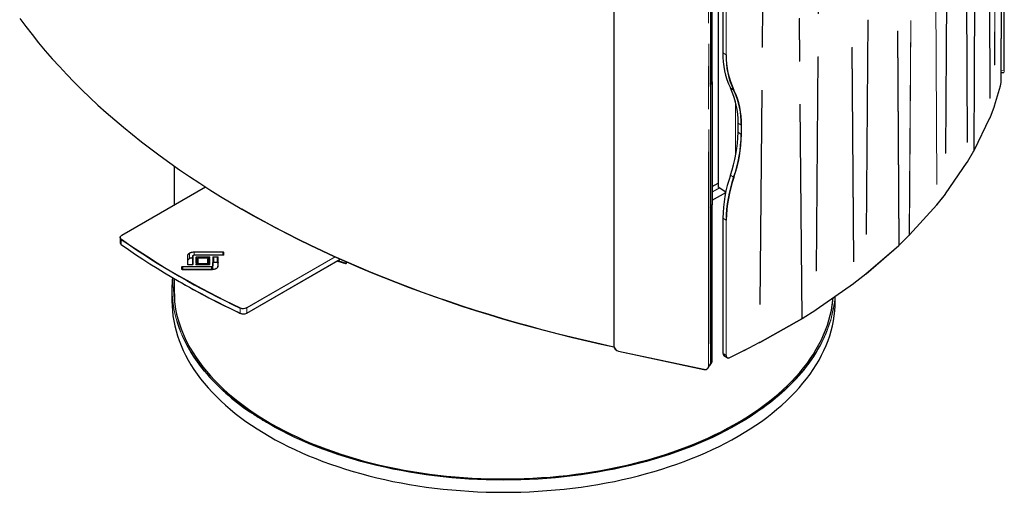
# Model space of a CAD drawing. Header units: millimetres. Extents: x 118 to 347, y 90 to 276.
# Tile 9 of 13: x 318 to 347, y 90 to 104. Entities that reach past the tile are written whole.
import ezdxf

# ---------------------------------------------------------------- set-up
doc = ezdxf.new("R2010")
doc.units = ezdxf.units.MM
doc.linetypes.add('PHANTOM', pattern=[12.7, 6.35, -1.27, 1.27, -1.27, 1.27, -1.27])

msp = doc.modelspace()

# ---------------------------------------------------------------- linework, layer by layer
at = {"color": 8, "linetype": 'PHANTOM', "lineweight": 18}
for p, q in [((346.506, 147.008), (346.383, 101.339)), ((346.509, 147.017), (346.386, 101.348)), ((346.586, 102.146), (346.614, 147.257)), ((346.122, 146.019), (346.248, 100.992)), ((346.125, 146.028), (346.252, 101.001)), ((345.775, 100.017), (345.955, 145.678)), ((345.779, 100.026), (345.96, 145.686)), ((345.394, 144.718), (345.578, 99.681)), ((345.4, 144.726), (345.583, 99.689)), ((345.167, 144.388), (344.93, 98.739)), ((345.173, 144.396), (344.937, 98.747)), ((344.436, 143.467), (344.674, 98.416)), ((344.442, 143.475), (344.681, 98.425)), ((343.86, 97.519), (344.15, 143.153)), ((343.867, 97.527), (344.158, 143.161)), ((343.549, 97.217), (343.259, 142.284)), ((343.557, 97.224), (343.267, 142.292)), ((342.918, 141.989), (342.577, 96.374)), ((342.927, 141.996), (342.586, 96.381)), ((341.87, 141.176), (342.209, 96.089)), ((341.88, 141.183), (342.219, 96.096)), ((341.478, 140.903), (341.09, 95.309)), ((341.488, 140.91), (341.1, 95.316)), ((340.673, 95.048), (340.289, 140.158)), ((340.684, 95.054), (340.3, 140.164)), ((339.849, 139.91), (339.418, 94.34)), ((339.861, 139.916), (339.43, 94.346)), ((335.109, 139.348), (335.109, 94.234)), ((337.913, 93.636), (337.913, 138.75)), ((337.92, 138.752), (337.92, 93.638)), ((346.67, 102.404), (346.649, 131.263)), ((338.02, 102.09), (338.02, 128.008)), ((338.431, 102.86), (338.431, 127.561)), ((338.438, 127.56), (338.438, 102.86)), ((338.431, 102.86), (338.335, 102.923)), ((346.586, 102.397), (346.67, 102.404)), ((337.97, 102.011), (338.02, 102.09)), ((337.97, 101.962), (338.022, 102.043)), ((338.656, 101.817), (338.561, 101.88)), ((346.386, 101.348), (346.561, 101.945)), ((338.707, 101.49), (338.707, 99.836)), ((346.252, 101.001), (346.383, 101.339)), ((346.383, 101.339), (346.383, 101.339)), ((346.386, 101.348), (346.386, 101.348)), ((345.779, 100.026), (346.248, 100.992)), ((346.248, 100.992), (346.248, 100.992)), ((346.252, 101.001), (346.252, 101.001)), ((338.882, 100.774), (338.786, 100.837)), ((338.882, 100.505), (338.882, 100.774)), ((338.889, 100.774), (338.889, 100.505)), ((338.882, 100.505), (338.786, 100.568)), ((345.583, 99.689), (345.775, 100.017)), ((345.775, 100.017), (345.775, 100.017)), ((345.779, 100.026), (345.779, 100.026)), ((344.937, 98.747), (345.578, 99.681)), ((345.578, 99.681), (345.578, 99.681)), ((345.583, 99.689), (345.583, 99.689)), ((338.656, 99.233), (338.561, 99.296)), ((323.013, 98.945), (320.531, 97.512)), ((338.022, 98.801), (338.229, 98.921)), ((338.235, 98.916), (338.022, 98.793)), ((338.022, 98.556), (338.42, 98.786)), ((344.681, 98.425), (344.93, 98.739)), ((344.93, 98.739), (344.93, 98.739)), ((344.937, 98.747), (344.937, 98.747)), ((337.97, 98.353), (338.022, 98.434)), ((337.97, 98.339), (338.013, 98.406)), ((338.02, 98.401), (337.972, 98.325)), ((337.972, 98.325), (337.972, 93.719)), ((338.013, 98.406), (338.009, 98.405)), ((338.02, 93.795), (338.02, 98.401)), ((343.867, 97.527), (344.674, 98.416)), ((344.674, 98.416), (344.674, 98.416)), ((344.681, 98.425), (344.681, 98.425)), ((338.431, 97.961), (338.336, 98.024)), ((338.431, 93.96), (338.431, 97.961)), ((338.438, 97.961), (338.439, 93.96)), ((343.557, 97.224), (343.86, 97.519)), ((343.86, 97.519), (343.86, 97.519)), ((343.867, 97.527), (343.867, 97.527)), ((320.517, 97.239), (320.517, 97.394)), ((342.586, 96.381), (343.549, 97.217)), ((343.549, 97.217), (343.549, 97.217)), ((343.557, 97.224), (343.557, 97.224)), ((322.478, 96.658), (322.478, 96.908)), ((322.483, 96.904), (322.483, 96.653)), ((322.483, 96.749), (322.483, 96.904)), ((322.539, 96.827), (322.539, 96.983)), ((322.641, 96.908), (322.641, 96.658)), ((322.676, 97.022), (323.529, 97.022)), ((323.529, 97.015), (322.676, 97.015)), ((322.676, 96.929), (322.676, 97.015)), ((323.529, 96.928), (322.676, 96.928)), ((322.726, 96.71), (322.727, 96.86)), ((322.732, 96.856), (322.731, 96.706)), ((322.732, 96.705), (322.732, 96.856)), ((322.759, 96.879), (323.122, 96.879)), ((323.122, 96.872), (322.759, 96.872)), ((322.759, 96.716), (322.759, 96.872)), ((322.792, 96.841), (322.791, 96.71)), ((323.122, 96.841), (322.792, 96.841)), ((323.122, 96.842), (323.122, 96.872)), ((323.139, 96.869), (323.139, 96.851)), ((323.224, 96.612), (323.224, 96.862)), ((323.229, 96.703), (323.229, 96.858)), ((323.254, 96.879), (323.357, 96.879)), ((323.357, 96.872), (323.254, 96.872)), ((323.254, 96.717), (323.254, 96.872)), ((323.357, 96.717), (323.357, 96.872)), ((323.387, 96.862), (323.387, 96.612)), ((323.529, 96.929), (323.529, 97.015)), ((323.554, 96.941), (323.554, 97.001)), ((323.554, 96.941), (323.554, 97.001)), ((323.559, 97.005), (323.559, 96.945)), ((324.236, 95.373), (326.846, 96.88)), ((326.854, 96.876), (324.24, 95.367)), ((322.305, 96.514), (322.305, 96.574)), ((322.31, 96.57), (322.31, 96.51)), ((322.31, 96.51), (322.31, 96.57)), ((322.335, 96.591), (323.189, 96.591)), ((323.189, 96.584), (322.335, 96.584)), ((322.335, 96.498), (322.335, 96.584)), ((322.611, 96.64), (322.508, 96.64)), ((322.726, 96.65), (322.726, 96.668)), ((322.774, 96.7), (322.744, 96.7)), ((322.744, 96.678), (323.074, 96.678)), ((323.079, 96.671), (322.744, 96.671)), ((322.744, 96.641), (322.744, 96.671)), ((323.107, 96.64), (322.744, 96.64)), ((322.759, 96.716), (322.786, 96.716)), ((323.074, 96.678), (323.074, 96.809)), ((323.079, 96.805), (323.079, 96.671)), ((323.079, 96.65), (323.079, 96.805)), ((323.092, 96.819), (323.122, 96.819)), ((323.122, 96.812), (323.092, 96.812)), ((323.092, 96.657), (323.092, 96.812)), ((323.092, 96.657), (323.122, 96.657)), ((323.122, 96.657), (323.122, 96.812)), ((323.139, 96.809), (323.139, 96.659)), ((323.189, 96.498), (323.189, 96.584)), ((323.217, 96.499), (323.217, 96.591)), ((323.229, 96.5), (323.229, 96.608)), ((323.254, 96.717), (323.357, 96.717)), ((324.24, 95.212), (327.005, 96.808)), ((327.174, 96.676), (327.178, 96.68)), ((327.181, 96.73), (327.181, 96.674)), ((323.189, 96.497), (322.335, 96.497)), ((342.219, 96.096), (342.577, 96.373)), ((342.577, 96.373), (342.577, 96.374)), ((342.577, 96.374), (342.577, 96.374)), ((342.586, 96.381), (342.586, 96.381)), ((341.1, 95.316), (342.209, 96.089)), ((342.209, 96.089), (342.209, 96.089)), ((342.219, 96.096), (342.219, 96.096)), ((324.039, 95.206), (324.039, 95.361)), ((324.24, 95.212), (324.24, 95.367)), ((340.684, 95.054), (341.09, 95.309)), ((341.09, 95.309), (341.09, 95.309)), ((341.1, 95.316), (341.1, 95.316)), ((339.43, 94.346), (340.673, 95.048)), ((340.673, 95.048), (340.673, 95.048)), ((338.969, 94.111), (339.418, 94.34)), ((339.418, 94.34), (339.418, 94.34)), ((339.43, 94.346), (339.43, 94.346)), ((335.245, 94.087), (337.777, 93.547)), ((338.336, 94.023), (338.431, 93.96)), ((338.547, 93.897), (338.96, 94.106)), ((338.96, 94.106), (338.968, 94.111)), ((337.92, 93.638), (337.97, 93.716)), ((337.972, 93.719), (338.02, 93.795))]:
    msp.add_line(p, q, dxfattribs=at)
at = {"color": 7, "linetype": 'Continuous', "lineweight": 25}
for p, q in [((346.586, 102.146), (346.614, 147.257)), ((335.105, 139.351), (335.105, 94.237)), ((338.201, 139.09), (338.201, 98.938)), ((337.97, 138.83), (337.97, 93.716)), ((346.674, 102.407), (346.653, 131.266)), ((337.97, 127.925), (337.97, 102.011)), ((338.02, 102.091), (338.02, 128.009)), ((338.335, 127.624), (338.335, 102.923)), ((337.97, 102.01), (338.02, 102.088)), ((346.586, 102.334), (346.661, 102.34)), ((346.586, 102.146), (346.586, 102.146)), ((337.97, 101.962), (337.97, 98.353)), ((338.022, 102.043), (338.022, 98.434)), ((346.386, 101.347), (346.561, 101.944)), ((346.252, 101), (346.383, 101.338)), ((345.779, 100.024), (346.248, 100.991)), ((338.786, 100.568), (338.786, 100.837)), ((345.583, 99.688), (345.774, 100.015)), ((345.774, 100.015), (345.774, 100.015)), ((322.087, 99.565), (322.087, 98.412)), ((344.936, 98.746), (345.577, 99.679)), ((345.583, 99.688), (345.583, 99.688)), ((323.012, 98.946), (320.529, 97.512)), ((338.022, 98.96), (338.201, 99.064)), ((338.423, 98.798), (338.201, 98.938)), ((338.022, 98.555), (338.42, 98.784)), ((344.68, 98.423), (344.93, 98.737)), ((337.97, 98.344), (338.017, 98.417)), ((338.014, 98.407), (338.009, 98.406)), ((338.02, 93.796), (338.02, 98.402)), ((343.867, 97.525), (344.673, 98.414)), ((338.336, 98.024), (338.336, 94.023)), ((320.484, 97.449), (320.484, 97.294)), ((343.556, 97.222), (343.859, 97.517)), ((343.867, 97.525), (343.867, 97.525)), ((342.585, 96.379), (343.548, 97.215)), ((322.636, 96.653), (322.636, 96.904)), ((323.529, 96.929), (322.676, 96.929)), ((322.786, 96.706), (322.787, 96.84)), ((323.122, 96.842), (322.789, 96.842)), ((323.134, 96.847), (323.134, 96.864)), ((323.134, 96.858), (323.134, 96.858)), ((323.229, 96.858), (323.229, 96.608)), ((323.382, 96.608), (323.382, 96.858)), ((322.483, 96.653), (322.483, 96.749)), ((322.611, 96.641), (322.508, 96.641)), ((322.731, 96.706), (322.731, 96.706)), ((322.731, 96.664), (322.731, 96.646)), ((322.774, 96.701), (322.744, 96.701)), ((323.107, 96.641), (322.744, 96.641)), ((322.759, 96.714), (322.786, 96.714)), ((323.079, 96.641), (323.079, 96.671)), ((323.079, 96.641), (323.079, 96.65)), ((323.092, 96.655), (323.122, 96.655)), ((323.134, 96.655), (323.134, 96.805)), ((323.229, 96.5), (323.229, 96.703)), ((323.254, 96.715), (323.357, 96.715)), ((324.239, 95.21), (327.006, 96.807)), ((327.178, 96.731), (327.178, 96.677)), ((327.178, 96.677), (327.178, 96.677)), ((323.189, 96.498), (322.335, 96.498)), ((342.218, 96.094), (342.576, 96.371)), ((342.575, 96.371), (342.575, 96.371)), ((342.576, 96.371), (342.576, 96.371)), ((322.087, 96.232), (322.087, 95.779)), ((341.099, 95.313), (342.208, 96.086)), ((342.21, 96.088), (342.216, 96.092)), ((342.216, 96.092), (342.218, 96.094)), ((342.218, 96.094), (342.218, 96.094)), ((342.218, 96.094), (342.218, 96.094)), ((342.218, 96.094), (342.218, 96.094)), ((322.017, 95.938), (322.017, 95.575)), ((341.667, 95.575), (341.667, 95.709)), ((340.683, 95.052), (341.089, 95.306)), ((341.089, 95.307), (341.089, 95.307)), ((341.089, 95.306), (341.089, 95.306)), ((339.429, 94.343), (340.672, 95.045)), ((340.683, 95.052), (340.683, 95.052)), ((340.683, 95.052), (340.683, 95.052)), ((338.967, 94.108), (339.417, 94.337)), ((339.417, 94.337), (339.417, 94.337)), ((335.245, 94.085), (337.778, 93.544)), ((338.366, 93.955), (338.462, 93.892)), ((338.546, 93.894), (338.959, 94.104)), ((338.958, 94.104), (338.967, 94.109)), ((338.967, 94.108), (338.969, 94.109)), ((337.905, 93.587), (337.955, 93.665)), ((337.957, 93.668), (338.006, 93.744))]:
    msp.add_line(p, q, dxfattribs=at)
at = {"color": 7, "linetype": 'Continuous', "lineweight": 25, "flags": 128}
for points in [[(317.507, 103.942), (317.687, 103.7), (317.874, 103.459), (318.067, 103.22), (318.266, 102.983), (318.471, 102.747), (318.682, 102.514), (318.899, 102.282), (319.122, 102.052), (319.351, 101.824), (319.585, 101.598), (319.826, 101.373), (320.072, 101.151), (320.324, 100.932), (320.582, 100.714), (320.845, 100.499), (321.114, 100.285), (321.388, 100.075), (321.668, 99.866), (321.953, 99.66), (322.243, 99.457), (322.538, 99.256), (322.839, 99.057), (323.144, 98.861), (323.455, 98.668), (323.771, 98.478), (324.091, 98.29), (324.416, 98.105), (324.746, 97.923), (325.081, 97.743), (325.42, 97.567), (325.764, 97.393), (326.112, 97.223), (326.465, 97.055), (326.822, 96.891), (327.183, 96.729), (327.548, 96.571), (327.917, 96.416), (328.29, 96.264), (328.667, 96.115), (329.048, 95.97), (329.433, 95.828), (329.821, 95.689), (330.212, 95.553), (330.608, 95.421), (331.006, 95.292), (331.408, 95.167), (331.813, 95.045), (332.221, 94.927), (332.632, 94.812), (333.046, 94.701), (333.462, 94.593), (333.882, 94.489), (334.304, 94.388), (334.729, 94.291), (335.11, 94.208)], [(346.561, 101.944), (346.561, 101.944), (346.561, 101.945)], [(346.386, 101.347), (346.386, 101.347), (346.386, 101.348)], [(346.248, 100.991), (346.248, 100.992), (346.248, 100.992)], [(345.779, 100.024), (345.779, 100.025), (345.779, 100.026)], [(335.11, 94.207), (334.731, 94.29), (334.306, 94.387), (333.884, 94.487), (333.464, 94.592), (333.048, 94.699), (332.634, 94.811), (332.223, 94.925), (331.815, 95.044), (331.41, 95.166), (331.008, 95.291), (330.61, 95.42), (330.215, 95.552), (329.823, 95.687), (329.435, 95.826), (329.051, 95.968), (328.67, 96.114), (328.293, 96.262), (327.92, 96.414), (327.551, 96.569), (327.186, 96.728), (326.825, 96.889), (326.468, 97.053), (326.116, 97.221), (325.767, 97.391), (325.424, 97.565), (325.085, 97.741), (324.75, 97.921), (324.42, 98.103), (324.095, 98.288), (324.093, 98.289)], [(320.517, 97.394), (320.502, 97.407), (320.491, 97.422), (320.485, 97.437), (320.484, 97.453), (320.488, 97.469), (320.496, 97.484), (320.51, 97.498), (320.527, 97.51)], [(322.759, 96.716), (322.759, 96.716), (322.759, 96.715), (322.759, 96.715), (322.759, 96.714), (322.759, 96.714)], [(327.172, 96.669), (326.94, 96.744), (326.913, 96.754)], [(326.921, 96.758), (326.943, 96.751), (327.174, 96.676)], [(326.939, 96.769), (326.955, 96.763), (327.178, 96.691)], [(322.08, 96.236), (322.079, 96.22), (322.07, 96.072), (322.067, 95.924), (322.071, 95.775), (322.082, 95.627), (322.1, 95.479), (322.125, 95.332), (322.156, 95.184), (322.194, 95.038), (322.238, 94.891), (322.289, 94.746), (322.347, 94.602), (322.411, 94.458), (322.482, 94.315), (322.56, 94.174), (322.643, 94.034), (322.733, 93.895), (322.83, 93.757), (322.932, 93.621), (323.041, 93.487), (323.156, 93.354), (323.277, 93.223), (323.404, 93.094), (323.536, 92.967), (323.675, 92.842), (323.819, 92.719), (323.968, 92.598), (324.123, 92.48), (324.283, 92.364), (324.449, 92.251), (324.62, 92.14), (324.795, 92.032), (324.976, 91.926), (325.161, 91.823), (325.351, 91.723), (325.545, 91.626), (325.744, 91.532), (325.947, 91.441), (326.154, 91.353), (326.365, 91.268), (326.58, 91.187), (326.798, 91.109), (327.02, 91.034), (327.245, 90.962), (327.473, 90.894), (327.705, 90.83), (327.939, 90.769), (328.176, 90.711), (328.415, 90.657), (328.657, 90.607), (328.901, 90.561), (329.147, 90.518), (329.395, 90.479), (329.645, 90.444), (329.896, 90.412), (330.148, 90.385), (330.402, 90.361), (330.657, 90.341), (330.912, 90.325), (331.168, 90.313), (331.425, 90.304), (331.682, 90.3), (331.939, 90.3), (332.195, 90.303), (332.452, 90.31), (332.708, 90.321), (332.964, 90.337), (333.219, 90.356), (333.473, 90.378), (333.726, 90.405), (333.977, 90.436), (334.227, 90.47), (334.475, 90.508), (334.722, 90.55), (334.967, 90.595), (335.209, 90.645), (335.449, 90.697), (335.687, 90.754), (335.921, 90.814), (336.154, 90.878), (336.383, 90.945), (336.609, 91.016), (336.831, 91.09), (337.051, 91.167), (337.266, 91.248), (337.478, 91.332), (337.686, 91.419), (337.89, 91.509), (338.09, 91.602), (338.285, 91.699), (338.476, 91.798), (338.663, 91.9), (338.844, 92.005), (339.021, 92.112), (339.193, 92.223), (339.36, 92.336), (339.522, 92.451), (339.678, 92.569), (339.829, 92.689), (339.974, 92.811), (340.114, 92.936), (340.248, 93.062), (340.376, 93.191), (340.499, 93.321), (340.615, 93.453), (340.725, 93.587), (340.83, 93.723), (340.927, 93.86), (341.019, 93.999), (341.104, 94.139), (341.183, 94.28), (341.256, 94.422), (341.322, 94.566), (341.381, 94.71), (341.434, 94.855), (341.48, 95.001), (341.52, 95.148), (341.553, 95.295), (341.579, 95.442), (341.598, 95.59), (341.605, 95.666)], [(322.087, 95.976), (322.079, 95.894), (322.071, 95.779)], [(322.017, 95.575), (322.021, 95.426), (322.031, 95.278), (322.047, 95.13), (322.071, 94.982), (322.101, 94.835), (322.138, 94.688), (322.182, 94.541), (322.232, 94.396), (322.289, 94.251), (322.352, 94.107), (322.422, 93.964), (322.498, 93.822), (322.581, 93.682), (322.67, 93.542), (322.765, 93.404), (322.867, 93.268), (322.974, 93.133), (323.088, 93), (323.208, 92.868), (323.334, 92.739), (323.465, 92.611), (323.602, 92.486), (323.745, 92.362), (323.894, 92.241), (324.048, 92.122), (324.207, 92.005), (324.371, 91.891), (324.541, 91.78), (324.715, 91.671), (324.895, 91.564), (325.079, 91.461), (325.268, 91.36), (325.461, 91.262), (325.659, 91.167), (325.861, 91.075), (326.067, 90.986), (326.277, 90.901), (326.491, 90.818), (326.709, 90.739), (326.93, 90.663), (327.154, 90.59), (327.382, 90.521), (327.612, 90.456), (327.846, 90.393), (328.082, 90.335), (328.321, 90.28), (328.563, 90.228), (328.806, 90.181), (329.052, 90.137), (329.299, 90.096), (329.549, 90.06), (329.799, 90.027), (330.052, 89.998), (330.305, 89.973), (330.56, 89.952), (330.815, 89.934), (331.071, 89.92), (331.328, 89.911), (331.585, 89.905), (331.842, 89.903), (332.099, 89.905), (332.356, 89.911), (332.613, 89.92), (332.869, 89.934), (333.125, 89.952), (333.379, 89.973), (333.633, 89.998), (333.885, 90.027), (334.136, 90.06), (334.385, 90.096), (334.633, 90.137), (334.878, 90.181), (335.122, 90.228), (335.363, 90.28), (335.602, 90.335), (335.838, 90.393), (336.072, 90.456), (336.303, 90.521), (336.53, 90.59), (336.755, 90.663), (336.976, 90.739), (337.193, 90.818), (337.407, 90.901), (337.617, 90.986), (337.823, 91.075), (338.025, 91.167), (338.223, 91.262), (338.416, 91.36), (338.605, 91.461), (338.79, 91.564), (338.969, 91.671), (339.144, 91.78), (339.313, 91.891), (339.478, 92.005), (339.637, 92.122), (339.791, 92.241), (339.939, 92.362), (340.082, 92.486), (340.219, 92.611), (340.351, 92.739), (340.477, 92.868), (340.596, 93), (340.71, 93.133), (340.818, 93.268), (340.919, 93.404), (341.015, 93.542), (341.104, 93.682), (341.186, 93.822), (341.263, 93.964), (341.332, 94.107), (341.396, 94.251), (341.453, 94.396), (341.503, 94.541), (341.546, 94.688), (341.583, 94.835), (341.613, 94.982), (341.637, 95.13), (341.654, 95.278), (341.664, 95.426), (341.667, 95.575), (341.667, 95.575)], [(341.582, 95.462), (341.593, 95.605), (341.595, 95.659)], [(338.02, 93.795), (338.02, 93.795), (338.02, 93.796)], [(339.328, 92.265), (339.313, 92.255), (339.144, 92.143), (338.969, 92.034), (338.79, 91.928), (338.605, 91.824), (338.416, 91.723), (338.223, 91.625), (338.025, 91.53), (337.823, 91.438), (337.617, 91.35), (337.407, 91.264), (337.193, 91.181), (336.976, 91.102), (336.755, 91.026), (336.53, 90.954), (336.303, 90.885), (336.072, 90.819), (335.838, 90.757), (335.602, 90.698), (335.363, 90.643), (335.122, 90.592), (334.878, 90.544), (334.633, 90.5), (334.385, 90.46), (334.136, 90.423), (333.885, 90.39), (333.633, 90.361), (333.379, 90.336), (333.125, 90.315), (332.869, 90.297), (332.613, 90.284), (332.356, 90.274), (332.099, 90.268), (331.842, 90.266), (331.585, 90.268), (331.328, 90.274), (331.071, 90.284), (330.815, 90.297), (330.56, 90.315), (330.305, 90.336), (330.052, 90.361), (329.799, 90.39), (329.549, 90.423), (329.299, 90.46), (329.052, 90.5), (328.806, 90.544), (328.563, 90.592), (328.321, 90.643), (328.082, 90.698), (327.846, 90.757), (327.612, 90.819), (327.382, 90.885), (327.154, 90.954), (326.93, 91.026), (326.709, 91.102), (326.491, 91.181), (326.277, 91.264), (326.067, 91.35), (325.861, 91.438), (325.659, 91.53), (325.461, 91.625), (325.268, 91.723), (325.095, 91.815)]]:
    msp.add_lwpolyline(points, dxfattribs=at)
at = {"color": 8, "linetype": 'PHANTOM', "lineweight": 18, "flags": 128}
for points in [[(346.67, 102.404), (346.671, 102.404), (346.672, 102.404), (346.672, 102.404), (346.673, 102.405), (346.674, 102.405), (346.674, 102.406), (346.674, 102.406), (346.674, 102.407)], [(338.02, 102.091), (338.02, 102.09), (338.02, 102.09)], [(338.02, 102.09), (338.02, 102.089), (338.02, 102.088)], [(346.383, 101.338), (346.383, 101.338), (346.383, 101.339)], [(346.386, 101.347), (346.386, 101.347), (346.386, 101.348)], [(346.248, 100.991), (346.248, 100.992), (346.248, 100.992)], [(346.252, 101), (346.252, 101), (346.252, 101.001)], [(345.779, 100.024), (345.779, 100.025), (345.779, 100.026)], [(338.02, 98.401), (338.02, 98.402), (338.02, 98.402)], [(320.531, 97.512), (320.514, 97.5), (320.501, 97.487), (320.492, 97.472), (320.489, 97.457), (320.49, 97.442), (320.496, 97.427), (320.506, 97.413), (320.521, 97.4)], [(322.676, 97.022), (322.676, 97.022), (322.676, 97.021), (322.676, 97.02), (322.676, 97.019), (322.676, 97.018), (322.676, 97.017), (322.676, 97.016), (322.676, 97.015)], [(322.759, 96.879), (322.759, 96.878), (322.759, 96.877), (322.759, 96.876), (322.759, 96.875), (322.759, 96.874), (322.759, 96.873), (322.759, 96.872), (322.759, 96.872)], [(323.122, 96.879), (323.125, 96.878), (323.129, 96.878), (323.132, 96.877), (323.134, 96.876), (323.136, 96.874), (323.138, 96.872), (323.139, 96.87), (323.139, 96.869)], [(323.122, 96.879), (323.122, 96.878), (323.122, 96.877), (323.122, 96.876), (323.122, 96.875), (323.122, 96.874), (323.122, 96.873), (323.122, 96.872), (323.122, 96.872)], [(323.134, 96.864), (323.134, 96.866), (323.133, 96.867), (323.132, 96.868), (323.131, 96.87), (323.129, 96.87), (323.127, 96.871), (323.124, 96.871), (323.122, 96.872)], [(323.139, 96.851), (323.139, 96.849), (323.138, 96.847), (323.136, 96.846), (323.134, 96.844), (323.132, 96.843), (323.129, 96.842), (323.125, 96.841), (323.122, 96.841)], [(323.224, 96.862), (323.225, 96.865), (323.226, 96.868), (323.229, 96.871), (323.233, 96.874), (323.238, 96.876), (323.243, 96.878), (323.248, 96.879), (323.254, 96.879)], [(323.254, 96.872), (323.249, 96.872), (323.245, 96.871), (323.24, 96.87), (323.237, 96.868), (323.233, 96.866), (323.231, 96.863), (323.23, 96.861), (323.229, 96.858)], [(323.254, 96.879), (323.254, 96.879), (323.254, 96.878), (323.254, 96.877), (323.254, 96.876), (323.254, 96.875), (323.254, 96.874), (323.254, 96.873), (323.254, 96.872)], [(323.357, 96.879), (323.363, 96.879), (323.369, 96.878), (323.374, 96.876), (323.378, 96.874), (323.382, 96.871), (323.385, 96.868), (323.387, 96.865), (323.387, 96.862)], [(323.357, 96.879), (323.357, 96.879), (323.357, 96.878), (323.357, 96.877), (323.357, 96.876), (323.357, 96.875), (323.357, 96.874), (323.357, 96.873), (323.357, 96.872)], [(323.382, 96.858), (323.382, 96.861), (323.38, 96.863), (323.378, 96.866), (323.375, 96.868), (323.371, 96.87), (323.367, 96.871), (323.362, 96.872), (323.357, 96.872)], [(323.529, 97.022), (323.535, 97.022), (323.541, 97.021), (323.546, 97.019), (323.551, 97.017), (323.554, 97.015), (323.557, 97.012), (323.559, 97.008), (323.559, 97.005)], [(323.529, 97.022), (323.529, 97.022), (323.529, 97.021), (323.529, 97.02), (323.529, 97.019), (323.529, 97.018), (323.529, 97.017), (323.529, 97.016), (323.529, 97.015)], [(323.554, 97.001), (323.554, 97.004), (323.553, 97.006), (323.55, 97.009), (323.547, 97.011), (323.543, 97.013), (323.539, 97.014), (323.534, 97.015), (323.529, 97.015)], [(323.559, 96.945), (323.559, 96.942), (323.557, 96.939), (323.554, 96.936), (323.551, 96.933), (323.546, 96.931), (323.541, 96.929), (323.535, 96.928), (323.529, 96.928)], [(322.305, 96.574), (322.306, 96.577), (322.308, 96.581), (322.31, 96.584), (322.314, 96.586), (322.319, 96.588), (322.324, 96.59), (322.33, 96.591), (322.335, 96.591)], [(322.335, 96.584), (322.33, 96.584), (322.326, 96.583), (322.321, 96.582), (322.318, 96.58), (322.315, 96.578), (322.312, 96.575), (322.311, 96.573), (322.31, 96.57)], [(322.335, 96.591), (322.335, 96.591), (322.335, 96.59), (322.335, 96.589), (322.335, 96.588), (322.335, 96.587), (322.335, 96.586), (322.335, 96.585), (322.335, 96.584)], [(322.508, 96.64), (322.502, 96.641), (322.496, 96.642), (322.491, 96.643), (322.486, 96.645), (322.483, 96.648), (322.48, 96.651), (322.478, 96.654), (322.478, 96.658)], [(322.641, 96.658), (322.64, 96.654), (322.638, 96.651), (322.636, 96.648), (322.632, 96.645), (322.627, 96.643), (322.622, 96.642), (322.616, 96.641), (322.611, 96.64)], [(322.744, 96.7), (322.741, 96.7), (322.737, 96.7), (322.734, 96.701), (322.732, 96.703), (322.729, 96.704), (322.728, 96.706), (322.727, 96.708), (322.726, 96.71)], [(322.726, 96.668), (322.727, 96.67), (322.728, 96.672), (322.729, 96.673), (322.732, 96.675), (322.734, 96.676), (322.737, 96.677), (322.741, 96.678), (322.744, 96.678)], [(322.744, 96.64), (322.741, 96.64), (322.737, 96.641), (322.734, 96.642), (322.732, 96.643), (322.729, 96.645), (322.728, 96.646), (322.727, 96.648), (322.726, 96.65)], [(322.744, 96.671), (322.741, 96.671), (322.739, 96.67), (322.737, 96.67), (322.735, 96.669), (322.734, 96.668), (322.732, 96.666), (322.732, 96.665), (322.731, 96.664)], [(322.744, 96.678), (322.744, 96.677), (322.744, 96.676), (322.744, 96.675), (322.744, 96.675), (322.744, 96.674), (322.744, 96.673), (322.744, 96.672), (322.744, 96.671)], [(322.791, 96.71), (322.791, 96.708), (322.79, 96.706), (322.788, 96.704), (322.786, 96.703), (322.784, 96.701), (322.781, 96.7), (322.777, 96.7), (322.774, 96.7)], [(323.074, 96.809), (323.075, 96.811), (323.076, 96.813), (323.077, 96.815), (323.079, 96.816), (323.082, 96.817), (323.085, 96.818), (323.088, 96.819), (323.092, 96.819)], [(323.092, 96.812), (323.089, 96.812), (323.087, 96.812), (323.085, 96.811), (323.083, 96.81), (323.081, 96.809), (323.08, 96.808), (323.08, 96.806), (323.079, 96.805)], [(323.079, 96.65), (323.08, 96.651), (323.08, 96.653), (323.081, 96.654), (323.083, 96.655), (323.085, 96.656), (323.087, 96.656), (323.089, 96.657), (323.092, 96.657)], [(323.122, 96.819), (323.125, 96.819), (323.129, 96.818), (323.132, 96.817), (323.134, 96.816), (323.136, 96.815), (323.138, 96.813), (323.139, 96.811), (323.139, 96.809)], [(323.134, 96.805), (323.134, 96.806), (323.133, 96.808), (323.132, 96.809), (323.131, 96.81), (323.129, 96.811), (323.127, 96.812), (323.124, 96.812), (323.122, 96.812)], [(323.189, 96.591), (323.189, 96.591), (323.189, 96.59), (323.189, 96.589), (323.189, 96.588), (323.189, 96.587), (323.189, 96.586), (323.189, 96.585), (323.189, 96.584)], [(323.229, 96.703), (323.23, 96.705), (323.231, 96.708), (323.233, 96.711), (323.237, 96.713), (323.24, 96.715), (323.245, 96.716), (323.249, 96.717), (323.254, 96.717)], [(323.254, 96.717), (323.254, 96.716), (323.254, 96.716), (323.254, 96.715), (323.254, 96.715), (323.254, 96.715)], [(323.357, 96.717), (323.362, 96.717), (323.367, 96.716), (323.371, 96.715), (323.375, 96.713), (323.378, 96.711), (323.38, 96.708), (323.382, 96.705), (323.382, 96.703)], [(323.357, 96.717), (323.357, 96.716), (323.357, 96.716), (323.357, 96.715), (323.357, 96.715), (323.357, 96.715)], [(322.335, 96.497), (322.33, 96.497), (322.324, 96.498), (322.319, 96.5), (322.314, 96.502), (322.31, 96.505), (322.308, 96.508), (322.306, 96.511), (322.305, 96.514)], [(322.022, 95.967), (322.022, 95.942), (322.026, 95.794), (322.036, 95.646), (322.052, 95.497), (322.076, 95.35), (322.106, 95.202), (322.143, 95.055), (322.187, 94.909), (322.237, 94.764), (322.294, 94.619), (322.357, 94.475), (322.427, 94.332), (322.503, 94.19), (322.585, 94.05), (322.674, 93.911), (322.77, 93.773), (322.871, 93.637), (322.979, 93.502), (323.093, 93.369), (323.212, 93.237), (323.338, 93.108), (323.469, 92.98), (323.606, 92.855), (323.749, 92.731), (323.898, 92.61), (324.051, 92.491), (324.211, 92.375), (324.375, 92.261), (324.545, 92.149), (324.719, 92.04), (324.898, 91.934)], [(342.219, 96.096), (342.219, 96.096), (342.219, 96.096)], [(322.982, 93.488), (322.974, 93.496), (322.867, 93.631), (322.765, 93.768), (322.67, 93.906), (322.581, 94.045), (322.498, 94.185), (322.422, 94.327), (322.352, 94.47), (322.289, 94.614), (322.232, 94.759), (322.182, 94.905), (322.138, 95.051), (322.101, 95.198), (322.071, 95.345), (322.047, 95.493), (322.031, 95.641), (322.021, 95.79), (322.017, 95.938)], [(324.898, 91.934), (325.083, 91.83), (325.271, 91.729), (325.465, 91.632), (325.662, 91.537), (325.864, 91.445), (326.07, 91.356), (326.28, 91.27), (326.494, 91.188), (326.711, 91.109), (326.932, 91.033), (327.157, 90.96), (327.384, 90.891), (327.615, 90.826), (327.848, 90.763), (328.084, 90.705), (328.323, 90.65), (328.564, 90.598), (328.808, 90.551), (329.053, 90.507), (329.301, 90.466), (329.55, 90.43), (329.801, 90.397), (330.053, 90.368), (330.306, 90.343), (330.56, 90.322), (330.816, 90.304), (331.072, 90.291), (331.328, 90.281), (331.585, 90.275), (331.842, 90.273), (332.099, 90.275), (332.356, 90.281), (332.613, 90.291), (332.869, 90.304), (333.124, 90.322), (333.378, 90.343), (333.632, 90.368), (333.884, 90.397), (334.135, 90.43), (334.384, 90.466), (334.631, 90.507), (334.877, 90.551), (335.12, 90.598), (335.361, 90.65), (335.6, 90.705), (335.836, 90.763), (336.07, 90.826), (336.3, 90.891), (336.528, 90.96), (336.752, 91.033), (336.973, 91.109), (337.191, 91.188), (337.404, 91.27), (337.614, 91.356), (337.82, 91.445), (338.022, 91.537), (338.22, 91.632), (338.413, 91.729), (338.602, 91.83), (338.786, 91.934), (338.965, 92.04), (339.14, 92.149), (339.309, 92.261), (339.474, 92.375), (339.633, 92.491), (339.787, 92.61), (339.935, 92.731), (340.078, 92.855), (340.215, 92.98), (340.347, 93.108), (340.472, 93.237), (340.592, 93.369), (340.706, 93.502), (340.813, 93.637), (340.915, 93.773), (341.01, 93.911), (341.099, 94.05), (341.182, 94.19), (341.258, 94.332), (341.328, 94.475), (341.391, 94.619), (341.448, 94.764), (341.498, 94.909), (341.541, 95.055), (341.578, 95.202), (341.608, 95.35), (341.632, 95.497), (341.649, 95.646), (341.653, 95.699)], [(324.039, 95.206), (324.039, 95.205), (324.039, 95.205), (324.039, 95.204), (324.04, 95.204), (324.04, 95.204), (324.041, 95.204), (324.041, 95.204), (324.042, 95.204)], [(340.684, 95.054), (340.684, 95.054), (340.684, 95.054)], [(325.095, 91.815), (325.079, 91.824), (324.895, 91.928)]]:
    msp.add_lwpolyline(points, dxfattribs=at)
at = {"color": 7, "linetype": 'Continuous', "lineweight": 25}
for centre, radius, start, end in [((340.628, 102.872), 2.293, 178.7251, 205.6354), ((340.724, 102.809), 2.293, 178.7251, 205.6354), ((340.71, 102.805), 2.273, 178.62, 205.7405), ((338.015, 102.091), 0.005, 327.3701, 0), ((345.739, 102.147), 0.847, 346.2317, 359.9533), ((336.511, 100.892), 2.276, 358.62, 25.7405), ((336.606, 100.829), 2.276, 358.62, 25.7405), ((336.593, 100.825), 2.297, 358.7251, 25.6354), ((346.248, 101.001), 0.00326, 317.8494, 339.1282), ((334.777, 100.622), 4.009, 340.6925, 359.2366), ((334.873, 100.559), 4.009, 340.6925, 359.2366), ((334.852, 100.563), 4.038, 340.7453, 359.1838), ((345.772, 100.017), 0.00312, 330.0767, 0.6363), ((345.575, 99.681), 0.00307, 325.9479, 0.8509), ((345.58, 99.689), 0.00313, 330.6342, 0.6209), ((342.367, 97.967), 4.032, 160.7453, 179.1838), ((342.463, 97.904), 4.032, 160.7453, 179.1838), ((342.441, 97.908), 4.003, 160.6925, 179.2366), ((344.934, 98.747), 0.00307, 325.9362, 0.8582), ((338.015, 98.402), 0.005, 0, 106.1313), ((344.671, 98.416), 0.00295, 318.9243, 1.5065), ((344.678, 98.425), 0.00303, 282.241, 320.621), ((320.53, 97.51), 0.00252, 125.698, 185.6204), ((343.864, 97.527), 0.00295, 318.9092, 1.5089), ((320.552, 97.298), 0.069, 183.8964, 239.5567), ((334.004, 116.69), 23.542, 235.0487, 244.9567), ((334.004, 116.535), 23.542, 235.0487, 244.9567), ((334.005, 116.692), 23.537, 235.0487, 244.9567), ((343.546, 97.217), 0.00277, 312.6797, 2.9558), ((322.65, 96.92), 0.00218, 50.7929, 189.2179), ((322.736, 96.928), 0.0603, 179.2829, 180.1544), ((325.104, 96.928), 1.575, 179.9725, 180.0059), ((323.643, 96.64), 1.135, 179.9619, 180.0082), ((322.537, 96.827), 0.00214, 238.0378, 10.0648), ((323.746, 96.64), 1.135, 179.9619, 180.0082), ((325.303, 95.938), 3.286, 174.3189, 179.9944), ((325.307, 95.942), 3.285, 174.4323, 179.5635), ((323.683, 96.497), 1.348, 179.9679, 180.0069), ((323.328, 96.529), 0.00213, 49.6305, 178.8795), ((342.574, 96.373), 0.00269, 309.175, 3.6359), ((342.583, 96.381), 0.00277, 312.6746, 2.9689), ((334.841, 118.128), 25.34, 240.0635, 244.776), ((342.207, 96.089), 0.00263, 308.2879, 4.2601), ((325.347, 95.779), 3.259, 180.0028, 185.5822), ((324.133, 95.574), 0.226, 246.1272, 297.1744), ((324.133, 95.411), 0.226, 246.1272, 297.1744), ((324.238, 95.212), 0.00251, 234.3818, 294.314), ((341.088, 95.309), 0.00246, 300.1407, 5.9612), ((341.098, 95.316), 0.00275, 238.2022, 300.9322), ((340.671, 95.047), 0.00245, 304.7466, 6.4624), ((340.671, 95.047), 0.00245, 304.7611, 6.4468), ((340.682, 95.054), 0.0023, 232.7892, 7.303), ((335.277, 94.255), 0.172, 185.594, 259.7946), ((335.274, 94.251), 0.166, 185.594, 259.7946), ((339.416, 94.339), 0.00226, 293.1464, 8.4131), ((339.428, 94.345), 0.00215, 230.1875, 9.7242), ((339.428, 94.345), 0.00245, 304.7466, 6.4624), ((337.183, 96.442), 4.595, 320.7484, 332.8356), ((338.413, 94.017), 0.0778, 175.2871, 232.6628), ((338.502, 93.952), 0.0711, 173.6459, 306.159), ((337.815, 93.644), 0.105, 250.1567, 356.4658), ((337.877, 93.715), 0.0928, 327.672, 0.7715), ((337.879, 93.718), 0.0928, 327.672, 0.7715), ((337.927, 93.793), 0.0928, 327.672, 0.7715), ((338.545, 93.897), 0.00228, 230.4089, 290.8275), ((327.989, 97.734), 6.565, 220.3017, 236.0898), ((337.778, 93.546), 0.00117, 273.3673, 342.0877)]:
    msp.add_arc(centre, radius, start, end, dxfattribs=at)
at = {"color": 8, "linetype": 'PHANTOM', "lineweight": 18}
for centre, radius, start, end in [((338.435, 102.867), 0.00766, 240.4364, 295.3682), ((346.557, 102.387), 0.114, 335.8316, 8.4837), ((338.659, 101.822), 0.00569, 243.4077, 317.3206), ((338.885, 100.781), 0.00766, 240.4364, 295.3682), ((338.885, 100.512), 0.00766, 240.4364, 295.3682), ((345.575, 99.681), 0.00307, 325.9133, 0.857), ((338.664, 99.245), 0.0135, 237.7718, 267.97), ((344.927, 98.739), 0.00301, 322.2481, 1.2016), ((344.934, 98.747), 0.00307, 325.9351, 0.8566), ((337.967, 98.325), 0.00505, 3.1484, 49.0416), ((337.969, 98.327), 0.00376, 290.5626, 324.311), ((338.015, 98.405), 0.00167, 107.2634, 150.2359), ((338.014, 98.401), 0.00576, 5.7204, 103.0761), ((344.678, 98.425), 0.00301, 322.1324, 1.1993), ((338.435, 97.968), 0.00766, 240.4364, 295.3682), ((320.53, 97.51), 0.00251, 54.3818, 114.314), ((343.857, 97.519), 0.00284, 315.4662, 2.4331), ((343.864, 97.527), 0.00295, 318.9187, 1.5066), ((320.525, 97.394), 0.00709, 116.9119, 176.6543), ((343.546, 97.217), 0.00277, 312.7207, 2.9635), ((343.554, 97.224), 0.00284, 315.3023, 2.4332), ((322.478, 96.903), 0.00461, 6.3515, 95.1788), ((322.532, 96.982), 0.00768, 2.6049, 57.3899), ((322.64, 96.903), 0.00461, 84.8141, 173.6488), ((322.727, 96.855), 0.00461, 6.3516, 95.1775), ((322.536, 96.841), 0.586, 359.9841, 0.0738), ((323.139, 96.864), 0.00461, 84.8142, 173.6488), ((323.139, 96.847), 0.00461, 84.8142, 173.6488), ((323.225, 96.857), 0.00461, 6.3514, 95.1808), ((323.387, 96.857), 0.00461, 84.8141, 173.6488), ((323.559, 97), 0.00461, 84.8185, 173.6486), ((323.559, 96.941), 0.00461, 84.8185, 173.6486), ((322.306, 96.569), 0.00461, 6.3514, 95.1814), ((322.478, 96.653), 0.00461, 6.3515, 95.1794), ((322.64, 96.653), 0.00461, 84.8142, 173.6488), ((322.727, 96.705), 0.00461, 6.3522, 95.1641), ((322.727, 96.663), 0.00461, 6.3509, 95.1917), ((322.727, 96.646), 0.00461, 6.3509, 95.1917), ((322.999, 96.7), 0.255, 179.8305, 180.0365), ((321.055, 96.64), 1.689, 359.9945, 0.0256), ((323.029, 96.7), 0.255, 179.8305, 180.0365), ((322.791, 96.705), 0.00461, 84.794, 173.6497), ((323.075, 96.804), 0.00461, 6.3521, 95.1652), ((330.181, 96.812), 7.089, 179.9438, 180.0001), ((323.693, 96.656), 0.602, 179.9384, 180.1397), ((321.418, 96.64), 1.689, 359.9945, 0.0256), ((330.211, 96.812), 7.089, 179.9438, 180.0001), ((323.123, 96.644), 0.0132, 39.3919, 96.7714), ((323.752, 96.656), 0.63, 179.9419, 180.1339), ((323.139, 96.804), 0.00461, 84.7988, 173.6495), ((323.139, 96.654), 0.00461, 84.8141, 173.6488), ((323.21, 96.591), 0.00768, 2.6049, 57.3899), ((323.225, 96.607), 0.00461, 6.3514, 95.1808), ((323.387, 96.607), 0.00461, 84.8141, 173.6488), ((327.183, 96.669), 0.0108, 141.0602, 179.1636), ((327.181, 96.677), 0.0031, 189.927, 261.7474), ((322.306, 96.51), 0.00461, 6.3514, 95.1814), ((324.537, 96.497), 1.348, 179.9679, 180.0069), ((342.574, 96.373), 0.00272, 310.1193, 3.3777), ((342.574, 96.373), 0.00272, 310.3747, 3.4111), ((342.583, 96.381), 0.00277, 312.6717, 2.9657), ((342.207, 96.089), 0.00263, 308.3211, 4.2695), ((342.216, 96.096), 0.0027, 310.311, 3.6171), ((342.216, 96.096), 0.00268, 310.2823, 3.8289), ((342.216, 96.096), 0.0027, 310.9084, 3.5937), ((338.111, 95.98), 3.558, 332.6249, 355.5405), ((324.047, 95.361), 0.00845, 128.6696, 178.093), ((324.133, 95.575), 0.233, 246.1272, 297.1744), ((324.133, 95.42), 0.233, 246.1272, 297.1744), ((324.232, 95.367), 0.00768, 2.6055, 57.3945), ((324.237, 95.212), 0.00252, 305.698, 5.6204), ((341.087, 95.309), 0.00258, 306.7367, 4.7704), ((341.087, 95.309), 0.00259, 306.4951, 4.7318), ((341.098, 95.315), 0.00263, 308.2881, 4.2757), ((341.098, 95.315), 0.00263, 308.2831, 4.2719), ((340.681, 95.054), 0.00255, 307.3499, 5.2806), ((340.681, 95.054), 0.00257, 307.296, 4.9783), ((335.109, 94.238), 0.00355, 193.6728, 267.021), ((339.416, 94.339), 0.0024, 303.8342, 7.139), ((339.416, 94.339), 0.0024, 303.5917, 7.0862), ((335.247, 94.086), 0.00227, 167.3024, 227.7899), ((338.435, 93.967), 0.00766, 240.4364, 295.3682), ((338.507, 93.952), 0.0687, 173.6459, 306.159), ((337.812, 93.642), 0.102, 250.1567, 356.4658), ((337.915, 93.642), 0.00644, 253.7988, 315.961), ((337.969, 93.721), 0.00376, 290.5626, 324.311), ((338.545, 93.896), 0.00239, 303.7987, 7.4292), ((337.779, 93.546), 0.00227, 167.3024, 227.7899), ((335.704, 97.719), 6.549, 303.6004, 320.2786), ((329.202, 99.407), 8.631, 235.5986, 240.0622)]:
    msp.add_arc(centre, radius, start, end, dxfattribs=at)
at = {"color": 7, "linetype": 'Continuous', "lineweight": 25}
for centre, ratio, start_param, end_param in [((322.792, 96.837), 0.517734, 5.190483, 6.761279), ((323.074, 96.674), 0.517721, 3.619585, 5.190381)]:
    msp.add_ellipse(centre, major_axis=(-0.00444, 0.00444), ratio=ratio, start_param=start_param, end_param=end_param, dxfattribs=at)
for points, knots in [([(338.01, 102.073), (338.012, 102.07), (338.017, 102.064), (338.021, 102.054), (338.022, 102.047), (338.022, 102.043)], [0, 0, 0, 0, 0.281069, 0.640336, 1, 1, 1, 1]), ([(345.775, 100.017), (345.776, 100.018), (345.776, 100.02), (345.777, 100.021), (345.778, 100.023), (345.779, 100.024), (345.779, 100.026)], [0, 0, 0, 0, 0.0001553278, 0.0001553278, 0.0001553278, 0.0003106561, 0.0003106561, 0.0003106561, 0.0003106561]), ([(345.775, 100.017), (345.775, 100.017), (345.775, 100.017), (345.775, 100.017), (345.775, 100.017), (345.775, 100.017), (345.775, 100.017)], [0, 0, 0, 0, 0.000000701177, 0.000000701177, 0.000000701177, 0.000002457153, 0.000002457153, 0.000002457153, 0.000002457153]), ([(345.578, 99.681), (345.579, 99.682), (345.58, 99.683), (345.581, 99.685), (345.581, 99.686), (345.582, 99.688), (345.583, 99.689)], [0, 0, 0, 0, 0.0001553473, 0.0001553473, 0.0001553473, 0.0003106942, 0.0003106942, 0.0003106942, 0.0003106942]), ([(345.583, 99.689), (345.583, 99.689), (345.583, 99.689), (345.583, 99.689), (345.583, 99.689), (345.583, 99.689), (345.583, 99.689)], [0, 0, 0, 0, 0.000001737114, 0.000001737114, 0.000001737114, 0.000002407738, 0.000002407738, 0.000002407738, 0.000002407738]), ([(344.93, 98.739), (344.932, 98.74), (344.933, 98.742), (344.934, 98.743), (344.935, 98.745), (344.936, 98.746), (344.937, 98.747)], [0, 0, 0, 0, 0.0001560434, 0.0001560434, 0.0001560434, 0.0003131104, 0.0003131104, 0.0003131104, 0.0003131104]), ([(338.022, 98.434), (338.022, 98.431), (338.021, 98.425), (338.018, 98.42), (338.017, 98.418)], [0, 0, 0, 0, 0.572491, 1, 1, 1, 1]), ([(344.674, 98.416), (344.675, 98.418), (344.676, 98.419), (344.677, 98.421), (344.678, 98.422), (344.68, 98.423), (344.681, 98.425)], [0, 0, 0, 0, 0.0001570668, 0.0001570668, 0.0001570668, 0.0003131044, 0.0003131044, 0.0003131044, 0.0003131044]), ([(343.86, 97.519), (343.861, 97.52), (343.862, 97.522), (343.864, 97.523), (343.865, 97.524), (343.866, 97.526), (343.867, 97.527)], [0, 0, 0, 0, 0.0001560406, 0.0001560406, 0.0001560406, 0.0003131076, 0.0003131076, 0.0003131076, 0.0003131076]), ([(343.547, 97.215), (343.551, 97.217), (343.554, 97.22), (343.557, 97.223), (343.557, 97.223)], [0, 0, 0, 0, 0.867689, 1, 1, 1, 1]), ([(322.636, 96.857), (322.636, 96.857), (322.614, 96.855), (322.577, 96.846), (322.548, 96.832), (322.536, 96.825)], [0, 0, 0, 0, 0.000885, 0.57517, 1, 1, 1, 1]), ([(322.539, 96.827), (322.539, 96.827), (322.55, 96.834), (322.58, 96.848), (322.615, 96.854), (322.636, 96.858)], [0, 0, 0, 0, 0.0000271, 0.4290562, 1, 1, 1, 1]), ([(322.636, 96.904), (322.636, 96.907), (322.637, 96.91), (322.641, 96.915), (322.644, 96.918), (322.647, 96.92)], [0, 0, 0, 0, 0.5, 0.5, 1, 1, 1, 1]), ([(323.134, 96.847), (323.134, 96.847), (323.134, 96.847), (323.133, 96.845), (323.131, 96.844), (323.127, 96.842), (323.124, 96.842), (323.122, 96.842), (323.122, 96.842)], [0, 0, 0, 0, 0.187672, 0.391808, 0.576161, 0.772564, 0.976914, 1, 1, 1, 1]), ([(323.554, 96.941), (323.554, 96.941), (323.554, 96.939), (323.552, 96.936), (323.546, 96.932), (323.538, 96.93), (323.532, 96.929), (323.529, 96.929)], [0, 0, 0, 0, 0.1437573, 0.365179, 0.5714789, 0.7903925, 1, 1, 1, 1]), ([(322.483, 96.749), (322.483, 96.763), (322.488, 96.778), (322.502, 96.798), (322.508, 96.804), (322.522, 96.817), (322.53, 96.822), (322.539, 96.827)], [0, 0, 0, 0, 0.5, 0.5, 0.75, 0.75, 1, 1, 1, 1]), ([(322.488, 96.646), (322.487, 96.647), (322.485, 96.648), (322.483, 96.651), (322.483, 96.653), (322.483, 96.653)], [0, 0, 0, 0, 0.099156, 0.577979, 1, 1, 1, 1]), ([(322.508, 96.641), (322.505, 96.641), (322.5, 96.641), (322.493, 96.643), (322.489, 96.645), (322.488, 96.646)], [0, 0, 0, 0, 0.270997, 0.67793, 1, 1, 1, 1]), ([(322.622, 96.643), (322.621, 96.643), (322.618, 96.641), (322.614, 96.641), (322.611, 96.641)], [0, 0, 0, 0, 0.306442, 1, 1, 1, 1]), ([(322.636, 96.653), (322.636, 96.653), (322.635, 96.651), (322.633, 96.648), (322.628, 96.645), (322.624, 96.643), (322.622, 96.643)], [0, 0, 0, 0, 0.206019, 0.523323, 0.818972, 1, 1, 1, 1]), ([(322.744, 96.701), (322.742, 96.701), (322.739, 96.701), (322.735, 96.702), (322.733, 96.704), (322.731, 96.705), (322.731, 96.706), (322.731, 96.706)], [0, 0, 0, 0, 0.191328, 0.403608, 0.607419, 0.800099, 1, 1, 1, 1]), ([(322.744, 96.641), (322.742, 96.641), (322.739, 96.641), (322.735, 96.643), (322.733, 96.644), (322.731, 96.646), (322.731, 96.646), (322.731, 96.646)], [0, 0, 0, 0, 0.191358, 0.403678, 0.607535, 0.800253, 1, 1, 1, 1]), ([(322.733, 96.705), (322.734, 96.706), (322.735, 96.709), (322.741, 96.713), (322.749, 96.716), (322.755, 96.716), (322.759, 96.716), (322.759, 96.716)], [0, 0, 0, 0, 0.195385, 0.458449, 0.721815, 0.959895, 1, 1, 1, 1]), ([(322.786, 96.706), (322.786, 96.706), (322.786, 96.705), (322.785, 96.704), (322.783, 96.702), (322.779, 96.701), (322.776, 96.701), (322.774, 96.701), (322.774, 96.701)], [0, 0, 0, 0, 0.187659, 0.391654, 0.576004, 0.772409, 0.976764, 1, 1, 1, 1]), ([(323.079, 96.65), (323.079, 96.65), (323.079, 96.65), (323.08, 96.652), (323.083, 96.653), (323.087, 96.655), (323.09, 96.655), (323.092, 96.655), (323.092, 96.655)], [0, 0, 0, 0, 0.1876057, 0.3915792, 0.5758738, 0.7722179, 0.9765249, 1, 1, 1, 1]), ([(323.122, 96.655), (323.123, 96.655), (323.126, 96.655), (323.13, 96.653), (323.133, 96.652), (323.134, 96.65), (323.134, 96.65), (323.134, 96.65)], [0, 0, 0, 0, 0.191366, 0.403682, 0.607523, 0.800236, 1, 1, 1, 1]), ([(323.129, 96.645), (323.13, 96.647), (323.133, 96.649), (323.134, 96.653), (323.134, 96.655), (323.134, 96.655)], [0, 0, 0, 0, 0.4479093, 0.9200913, 1, 1, 1, 1]), ([(323.229, 96.703), (323.229, 96.703), (323.229, 96.705), (323.232, 96.708), (323.238, 96.712), (323.245, 96.714), (323.251, 96.715), (323.254, 96.715)], [0, 0, 0, 0, 0.143772, 0.365209, 0.571531, 0.790468, 1, 1, 1, 1]), ([(323.326, 96.529), (323.343, 96.539), (323.358, 96.551), (323.372, 96.572), (323.376, 96.578), (323.381, 96.593), (323.382, 96.6), (323.382, 96.608)], [0, 0, 0, 0, 0.5, 0.5, 0.75, 0.75, 1, 1, 1, 1]), ([(323.357, 96.715), (323.359, 96.715), (323.364, 96.715), (323.372, 96.713), (323.375, 96.711), (323.377, 96.71)], [0, 0, 0, 0, 0.278167, 0.695868, 1, 1, 1, 1]), ([(323.377, 96.71), (323.377, 96.71), (323.38, 96.708), (323.382, 96.705), (323.382, 96.704), (323.382, 96.703)], [0, 0, 0, 0, 0.126908, 0.590899, 1, 1, 1, 1]), ([(327.178, 96.677), (327.178, 96.677), (327.178, 96.676), (327.178, 96.676), (327.178, 96.676), (327.178, 96.676)], [0, 0, 0, 0, 0.204293, 0.72035, 1, 1, 1, 1]), ([(322.316, 96.503), (322.315, 96.503), (322.313, 96.505), (322.311, 96.508), (322.311, 96.51), (322.31, 96.51)], [0, 0, 0, 0, 0.099122, 0.57799, 1, 1, 1, 1]), ([(322.335, 96.498), (322.333, 96.498), (322.328, 96.498), (322.321, 96.5), (322.317, 96.502), (322.316, 96.503)], [0, 0, 0, 0, 0.270987, 0.677906, 1, 1, 1, 1]), ([(323.329, 96.531), (323.311, 96.52), (323.289, 96.511), (323.253, 96.503), (323.24, 96.501), (323.215, 96.498), (323.202, 96.497), (323.189, 96.497)], [0, 0, 0, 0, 0.5, 0.5, 0.75, 0.75, 1, 1, 1, 1]), ([(338.965, 94.109), (338.966, 94.108), (338.967, 94.108), (338.968, 94.109), (338.968, 94.11), (338.968, 94.111)], [0, 0, 0, 0, 0.5, 0.5, 1, 1, 1, 1])]:
    msp.add_open_spline(points, degree=3, knots=knots, dxfattribs=at)
for points in [[(346.383, 101.339), (346.384, 101.342), (346.385, 101.345), (346.386, 101.348)], [(346.383, 101.339), (346.383, 101.339), (346.383, 101.339), (346.383, 101.339)], [(346.248, 100.992), (346.249, 100.995), (346.251, 100.998), (346.252, 101.001)], [(346.252, 101.001), (346.252, 101.001), (346.252, 101.001), (346.252, 101.001)], [(322.676, 96.928), (322.667, 96.928), (322.658, 96.926), (322.651, 96.922)], [(342.577, 96.374), (342.58, 96.376), (342.583, 96.378), (342.586, 96.381)], [(339.426, 94.344), (339.425, 94.343), (339.421, 94.341), (339.417, 94.339), (339.415, 94.338)]]:
    msp.add_open_spline(points, degree=3, dxfattribs=at)
at = {"color": 8, "linetype": 'PHANTOM', "lineweight": 18}
for points, knots in [([(343.549, 97.217), (343.55, 97.218), (343.552, 97.219), (343.553, 97.221), (343.555, 97.222), (343.556, 97.223), (343.557, 97.224)], [0, 0, 0, 0, 0.0001570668, 0.0001570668, 0.0001570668, 0.0003131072, 0.0003131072, 0.0003131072, 0.0003131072]), ([(322.478, 96.908), (322.478, 96.923), (322.483, 96.938), (322.498, 96.959), (322.504, 96.965), (322.518, 96.978), (322.526, 96.983), (322.536, 96.989)], [0, 0, 0, 0, 0.5, 0.5, 0.75, 0.75, 1, 1, 1, 1]), ([(322.539, 96.983), (322.521, 96.972), (322.507, 96.96), (322.492, 96.94), (322.489, 96.933), (322.484, 96.918), (322.483, 96.911), (322.483, 96.904)], [0, 0, 0, 0, 0.5, 0.5, 0.75, 0.75, 1, 1, 1, 1]), ([(322.536, 96.989), (322.554, 96.999), (322.576, 97.008), (322.612, 97.016), (322.624, 97.019), (322.65, 97.022), (322.663, 97.022), (322.676, 97.022)], [0, 0, 0, 0, 0.5, 0.5, 0.75, 0.75, 1, 1, 1, 1]), ([(322.676, 97.015), (322.651, 97.015), (322.625, 97.012), (322.59, 97.004), (322.579, 97.001), (322.558, 96.993), (322.548, 96.988), (322.539, 96.983)], [0, 0, 0, 0, 0.5, 0.5, 0.75, 0.75, 1, 1, 1, 1]), ([(322.727, 96.86), (322.727, 96.862), (322.727, 96.865), (322.731, 96.869), (322.733, 96.871), (322.742, 96.877), (322.75, 96.879), (322.759, 96.879)], [0, 0, 0, 0, 0.25, 0.25, 0.5, 0.5, 1, 1, 1, 1]), ([(322.759, 96.872), (322.752, 96.872), (322.745, 96.87), (322.735, 96.864), (322.732, 96.86), (322.732, 96.856)], [0, 0, 0, 0, 0.5, 0.5, 1, 1, 1, 1]), ([(323.139, 96.659), (323.139, 96.657), (323.138, 96.654), (323.135, 96.65), (323.133, 96.647), (323.124, 96.642), (323.115, 96.64), (323.107, 96.64)], [0, 0, 0, 0, 0.25, 0.25, 0.5, 0.5, 1, 1, 1, 1]), ([(323.217, 96.591), (323.214, 96.589), (323.209, 96.587), (323.199, 96.585), (323.194, 96.584), (323.189, 96.584)], [0, 0, 0, 0, 0.5, 0.5, 1, 1, 1, 1]), ([(323.229, 96.608), (323.229, 96.605), (323.228, 96.601), (323.224, 96.596), (323.221, 96.593), (323.217, 96.591)], [0, 0, 0, 0, 0.5, 0.5, 1, 1, 1, 1]), ([(323.387, 96.612), (323.387, 96.597), (323.382, 96.582), (323.367, 96.561), (323.361, 96.554), (323.347, 96.542), (323.338, 96.536), (323.329, 96.531)], [0, 0, 0, 0, 0.5, 0.5, 0.75, 0.75, 1, 1, 1, 1]), ([(327.172, 96.669), (327.174, 96.668), (327.177, 96.668), (327.18, 96.67), (327.181, 96.672), (327.181, 96.674)], [0, 0, 0, 0, 0.5, 0.5, 1, 1, 1, 1]), ([(327.178, 96.676), (327.178, 96.676), (327.178, 96.676), (327.177, 96.675), (327.176, 96.675), (327.175, 96.676), (327.174, 96.676)], [0, 0, 0, 0, 0.076031, 0.423676, 0.771321, 1, 1, 1, 1]), ([(338.959, 94.104), (338.959, 94.104), (338.959, 94.104), (338.96, 94.105), (338.96, 94.106), (338.96, 94.106)], [0, 0, 0, 0, 0.036242, 0.518121, 1, 1, 1, 1]), ([(338.968, 94.109), (338.968, 94.109), (338.968, 94.109), (338.969, 94.109), (338.969, 94.11), (338.969, 94.111)], [0, 0, 0, 0, 0.036225, 0.518113, 1, 1, 1, 1])]:
    msp.add_open_spline(points, degree=3, knots=knots, dxfattribs=at)
for points in [[(322.651, 96.922), (322.644, 96.918), (322.641, 96.913), (322.641, 96.908)], [(323.189, 96.591), (323.198, 96.591), (323.207, 96.593), (323.214, 96.597)], [(323.214, 96.597), (323.22, 96.601), (323.224, 96.606), (323.224, 96.612)], [(342.209, 96.089), (342.213, 96.091), (342.216, 96.093), (342.219, 96.096)], [(341.09, 95.309), (341.093, 95.311), (341.097, 95.313), (341.1, 95.316)], [(341.09, 95.309), (341.09, 95.309), (341.09, 95.309), (341.09, 95.309)], [(340.673, 95.048), (340.677, 95.05), (340.68, 95.052), (340.684, 95.054)], [(340.684, 95.054), (340.684, 95.054), (340.684, 95.054), (340.684, 95.054)], [(339.418, 94.34), (339.419, 94.34), (339.419, 94.34), (339.419, 94.34)], [(339.419, 94.34), (339.423, 94.342), (339.426, 94.344), (339.43, 94.346)]]:
    msp.add_open_spline(points, degree=3, dxfattribs=at)

doc.saveas('drawing.dxf')
